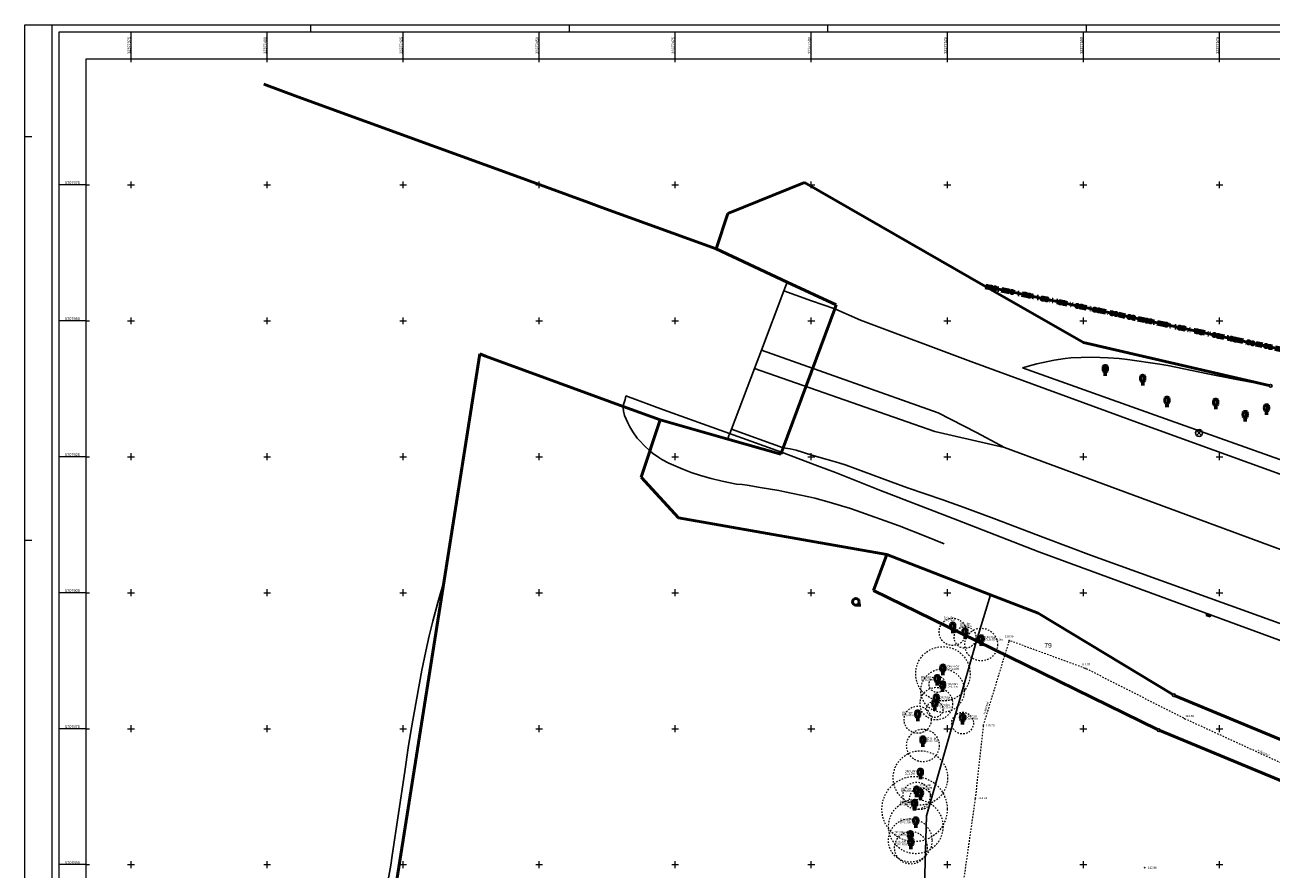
# Model space of a CAD drawing. Header units: metres. Extents: x 32377355 to 32378041, y 5707167 to 5708004.
# Tile 73 of 80: x 32377355 to 32377584, y 5707849 to 5708004. Entities that reach past the tile are written whole.
import ezdxf

# ---------------------------------------------------------------- set-up
doc = ezdxf.new("R2010")
doc.units = ezdxf.units.M
doc.header["$LTSCALE"] = 0.25
doc.linetypes.add('LF1600.2014', pattern=[13, 5, -2.5, 0, -3, 0, -0.1, 0, -2.4])
doc.linetypes.add('LF2', pattern=[2.2, 1.1, -1.1])
doc.layers.get('0').update_dxf_attribs({"color": 1, "linetype": 'CONTINUOUS'})
for name, color, linetype, lineweight in [('Bauwerke_ Einrichtungen_ Siedlungsf.', 201, 'CONTINUOUS', 25), ('Bauwerke_ Einrichtungen_ Verkehr', 40, 'CONTINUOUS', 25), ('Befliegung', 126, 'CONTINUOUS', 0), ('Besondere Vegetationsmerkmale', 91, 'CONTINUOUS', 25), ('Ebene 71', 71, 'CONTINUOUS', 0), ('Ebene 9085', 125, 'CONTINUOUS', 0), ('Ebene 9285', 69, 'CONTINUOUS', 0), ('Flurstücke_ Grenzpunkte', 51, 'CONTINUOUS', 25), ('Neues Aufmaß Nord', 123, 'CONTINUOUS', 0), ('Reliefformen', 32, 'CONTINUOUS', 25), ('Texte Befliegung', 70, 'CONTINUOUS', 0), ('TN_ Vegetation', 91, 'CONTINUOUS', 25), ('TN_ Verkehr', 2, 'CONTINUOUS', 25)]:
    doc.layers.add(name, color=color, linetype=linetype, lineweight=lineweight)
doc.styles.add('K 10 700 - Arial_ kursiv_ 10 pt_ Flurstücksnummer', font='Arial.ttf')
doc.styles.add('Schrift rechtsgenei', font='Arial.ttf')

# ---------------------------------------------------------------- blocks, each defined once
blk = doc.blocks.new('S163')
at = {"lineweight": -2}
blk.add_hatch(color=0, dxfattribs=at).paths.add_polyline_path([(0, 0.031635, -1), (0, -0.031635, -1)], flags=0)
at = {"color": 0, "lineweight": -2}
blk.add_circle((0, 0), 0.031635, dxfattribs=at)
blk = doc.blocks.new('Baumbestand_ Laubholz', base_point=(0.0007, 0))
at = {"color": 0, "lineweight": -2}
blk.add_line((-0.09557, -0.40303), (0.5, -0.40303), dxfattribs=at)
blk.add_circle((-0.09557, 0), 0.40443, dxfattribs=at)
blk = doc.blocks.new('Straßensinkkasten (NW)', base_point=(0, 0.25))
at = {"color": 0, "lineweight": -2}
for p, q in [((-0.5, 0.25), (0.5, 0.25)), ((-0.5, 0.25), (-0.5, -0.25)), ((-0.25, 0.25), (-0.25, -0.25)), ((0, -0.25), (0, 0.25)), ((0.25, 0.25), (0.25, -0.25)), ((0.5, 0.25), (0.5, -0.25)), ((-0.5, -0.25), (0.5, -0.25))]:
    blk.add_line(p, q, dxfattribs=at)
blk = doc.blocks.new('Laubbaum', base_point=(0, -0.5))
at = {"color": 0, "lineweight": -2}
for p, q in [((-0.25755, 0.14275), (-0.255405, 0.20252)), ((-0.255405, 0.08298), (-0.25755, 0.14275)), ((-0.255405, 0.20252), (-0.248985, 0.261985)), ((-0.248985, 0.023515), (-0.255405, 0.08298)), ((-0.248985, 0.261985), (-0.23832, 0.32084)), ((-0.23832, -0.03534), (-0.248985, 0.023515)), ((-0.23832, 0.32084), (-0.223465, 0.378775)), ((-0.223465, 0.378775), (-0.2045, 0.4355)), ((-0.2045, 0.4355), (-0.170865, 0.45636)), ((-0.170865, 0.45636), (-0.13513, 0.47336)), ((-0.13513, 0.47336), (-0.097725, 0.4863)), ((-0.097725, 0.4863), (-0.05912, 0.495015)), ((-0.05912, 0.495015), (-0.01979, 0.4994)), ((-0.01979, 0.4994), (0.01979, 0.4994)), ((0.01979, 0.4994), (0.05912, 0.495015)), ((0.05912, 0.495015), (0.097725, 0.4863)), ((0.072, 0.3585), (0.09129, 0.335215)), ((0.09129, 0.335215), (0.105485, 0.308515)), ((0.097725, 0.4863), (0.13513, 0.47336)), ((0.114, 0), (0.104515, -0.021505)), ((0.105485, 0.308515), (0.114, 0.2795)), ((0.114, 0.2795), (0.118245, 0.13975)), ((0.118245, 0.13975), (0.114, 0)), ((0.13513, 0.47336), (0.170865, 0.45636)), ((0.170865, 0.45636), (0.2045, 0.4355)), ((0.2045, 0.4355), (0.223465, 0.378775)), ((0.223465, 0.378775), (0.23832, 0.32084)), ((0.23832, 0.32084), (0.248985, 0.261985)), ((0.248985, 0.023515), (0.23832, -0.03534)), ((0.248985, 0.261985), (0.255405, 0.20252)), ((0.255405, 0.08298), (0.248985, 0.023515)), ((0.255405, 0.20252), (0.25755, 0.14275)), ((0.25755, 0.14275), (0.255405, 0.08298)), ((-0.223465, -0.093275), (-0.23832, -0.03534)), ((-0.2045, -0.15), (-0.223465, -0.093275)), ((-0.17082, -0.170725), (-0.2045, -0.15)), ((0.1905, -0.5), (-0.1905, -0.5)), ((-0.135065, -0.187615), (-0.17082, -0.170725)), ((-0.097665, -0.200465), (-0.135065, -0.187615)), ((-0.05908, -0.20912), (-0.097665, -0.200465)), ((-0.019775, -0.213475), (-0.05908, -0.20912)), ((0.019775, -0.213475), (-0.019775, -0.213475)), ((0, -0.2205), (0, -0.5)), ((0.05908, -0.20912), (0.019775, -0.213475)), ((0.097665, -0.200465), (0.05908, -0.20912)), ((0.09082, -0.04061), (0.0735, -0.0565)), ((0.104515, -0.021505), (0.09082, -0.04061)), ((0.135065, -0.187615), (0.097665, -0.200465)), ((0.17082, -0.170725), (0.135065, -0.187615)), ((0.2045, -0.15), (0.17082, -0.170725)), ((0.223465, -0.093275), (0.2045, -0.15)), ((0.23832, -0.03534), (0.223465, -0.093275))]:
    blk.add_line(p, q, dxfattribs=at)
blk = doc.blocks.new('Einsteigeschacht')
at = {"color": 0, "lineweight": -2}
for p, q in [((-0.353585, 0.353585), (0.353585, -0.353585)), ((0.353585, 0.353585), (-0.353585, -0.353585))]:
    blk.add_line(p, q, dxfattribs=at)
blk.add_circle((0, 0), 0.5, dxfattribs=at)
blk = doc.blocks.new('Grenzpunkt mit Abmarkung')
at = {"color": 0, "lineweight": -2}
blk.add_circle((0, 0), 0.5, dxfattribs=at)

msp = doc.modelspace()

# ---------------------------------------------------------------- linework, layer by layer
at = {"layer": 'Bauwerke_ Einrichtungen_ Verkehr', "color": 253, "linetype": 'Continuous', "lineweight": 25, "true_color": 0xb2b2b2}
for p, q in [((32377494.952723, 5707955.485003), (32377490.833723, 5707944.611003)), ((32377500.028723, 5707953.659002), (32377494.952723, 5707955.485003)), ((32377504.305723, 5707952.157003), (32377500.028723, 5707953.659002)), ((32377509.016723, 5707950.088003), (32377504.305723, 5707952.157003)), ((32377529.293722, 5707942.485003), (32377509.016723, 5707950.088003)), ((32377490.833723, 5707944.611003), (32377523.321723, 5707933.045002)), ((32377561.118723, 5707930.878003), (32377529.293722, 5707942.485003)), ((32377489.558722, 5707941.245002), (32377485.316723, 5707930.045002)), ((32377522.672722, 5707929.622003), (32377489.558722, 5707941.245002)), ((32377523.321723, 5707933.045002), (32377530.343722, 5707929.425002)), ((32377595.805723, 5707918.310003), (32377561.118723, 5707930.878003)), ((32377485.316723, 5707930.045002), (32377494.801723, 5707926.629002)), ((32377526.682723, 5707928.730003), (32377522.672722, 5707929.622003)), ((32377535.488722, 5707926.701003), (32377526.682723, 5707928.730003)), ((32377530.343722, 5707929.425002), (32377535.488722, 5707926.701003)), ((32377494.801723, 5707926.629002), (32377496.143723, 5707926.424003)), ((32377496.143723, 5707926.424003), (32377497.212723, 5707926.184003)), ((32377607.108723, 5707900.183002), (32377535.488722, 5707926.701003)), ((32377497.212723, 5707926.184003), (32377500.119723, 5707925.257002)), ((32377500.119723, 5707925.257002), (32377502.932723, 5707924.480003)), ((32377502.932723, 5707924.480003), (32377505.053723, 5707923.863002)), ((32377505.053723, 5707923.863002), (32377506.386723, 5707923.429003)), ((32377506.386723, 5707923.429003), (32377508.087723, 5707922.834002)), ((32377508.087723, 5707922.834002), (32377514.685723, 5707920.354002)), ((32377514.685723, 5707920.354002), (32377517.666723, 5707919.274002)), ((32377517.666723, 5707919.274002), (32377524.164723, 5707917.049003)), ((32377524.164723, 5707917.049003), (32377528.106723, 5707915.658002)), ((32377528.106723, 5707915.658002), (32377533.534722, 5707913.647002)), ((32377533.534722, 5707913.647002), (32377543.050723, 5707910.014003)), ((32377543.050723, 5707910.014003), (32377551.515723, 5707906.822003)), ((32377551.515723, 5707906.822003), (32377636.485723, 5707876.151003))]:
    msp.add_line(p, q, dxfattribs=at)
at = {"layer": 'Befliegung', "color": 7, "linetype": 'LF2', "lineweight": 18}
for p, q in [((32377568.44378, 5707876.905488, 112.615), (32377550.588663, 5707885.965515, 111.293)), ((32377603.35417, 5707860.867088, 114.188), (32377568.720273, 5707876.771915, 112.631))]:
    msp.add_line(p, q, dxfattribs=at)
at = {"layer": 'Ebene 71', "color": 7, "linetype": 'Continuous', "lineweight": 18}
for p, q in [((32377360.4975, 5707167.1275), (32377360.4975, 5708004.388635)), ((32377407.9975, 5708004.388635), (32377407.9975, 5708003.138635)), ((32377455.4975, 5708004.388635), (32377455.4975, 5708003.138635)), ((32377502.9975, 5708004.388635), (32377502.9975, 5708003.138635)), ((32377550.4975, 5708004.388635), (32377550.4975, 5708003.138635)), ((32377355.4975, 5707983.8775), (32377356.7475, 5707983.8775)), ((32377355.4975, 5707909.6275), (32377356.7475, 5707909.6275))]:
    msp.add_line(p, q, dxfattribs=at)
at = {"layer": 'Ebene 71', "color": 7, "lineweight": 18}
for p, q in [((32377374.999722, 5707998.138635), (32377374.999722, 5708003.138635)), ((32377399.999722, 5707998.138635), (32377399.999722, 5708003.138635)), ((32377424.999722, 5707998.138635), (32377424.999722, 5708003.138635)), ((32377449.999722, 5707998.138635), (32377449.999722, 5708003.138635)), ((32377474.999722, 5707998.138635), (32377474.999722, 5708003.138635)), ((32377499.999722, 5707998.138635), (32377499.999722, 5708003.138635)), ((32377524.999722, 5707998.138635), (32377524.999722, 5708003.138635)), ((32377549.999722, 5707998.138635), (32377549.999722, 5708003.138635)), ((32377574.999722, 5707998.138635), (32377574.999722, 5708003.138635)), ((32377366.7475, 5707974.997003), (32377361.7475, 5707974.997003)), ((32377366.7475, 5707949.997003), (32377361.7475, 5707949.997003)), ((32377366.7475, 5707924.997003), (32377361.7475, 5707924.997003)), ((32377366.7475, 5707899.997003), (32377361.7475, 5707899.997003)), ((32377366.7475, 5707874.997003), (32377361.7475, 5707874.997003)), ((32377366.7475, 5707849.997003), (32377361.7475, 5707849.997003))]:
    msp.add_line(p, q, dxfattribs=at)
at = {"layer": 'Ebene 71', "color": 7, "linetype": 'Continuous', "lineweight": 9}
for p, q in [((32377374.999722, 5707997.513635), (32377374.999722, 5707998.138635)), ((32377399.999722, 5707997.513635), (32377399.999722, 5707998.138635)), ((32377424.999722, 5707997.513635), (32377424.999722, 5707998.138635)), ((32377449.999722, 5707997.513635), (32377449.999722, 5707998.138635)), ((32377474.999722, 5707997.513635), (32377474.999722, 5707998.138635)), ((32377499.999722, 5707997.513635), (32377499.999722, 5707998.138635)), ((32377524.999722, 5707997.513635), (32377524.999722, 5707998.138635)), ((32377549.999722, 5707997.513635), (32377549.999722, 5707998.138635)), ((32377574.999722, 5707997.513635), (32377574.999722, 5707998.138635)), ((32377366.7475, 5707974.997003), (32377367.3725, 5707974.997003)), ((32377374.374722, 5707974.997003), (32377375.624722, 5707974.997003)), ((32377374.999722, 5707974.372003), (32377374.999722, 5707975.622003)), ((32377399.374722, 5707974.997003), (32377400.624722, 5707974.997003)), ((32377399.999722, 5707974.372003), (32377399.999722, 5707975.622003)), ((32377424.374722, 5707974.997003), (32377425.624722, 5707974.997003)), ((32377424.999722, 5707974.372003), (32377424.999722, 5707975.622003)), ((32377449.374722, 5707974.997003), (32377450.624722, 5707974.997003)), ((32377449.999722, 5707974.372003), (32377449.999722, 5707975.622003)), ((32377474.374722, 5707974.997003), (32377475.624722, 5707974.997003)), ((32377474.999722, 5707974.372003), (32377474.999722, 5707975.622003)), ((32377499.374722, 5707974.997003), (32377500.624722, 5707974.997003)), ((32377499.999722, 5707974.372003), (32377499.999722, 5707975.622003)), ((32377524.374722, 5707974.997003), (32377525.624722, 5707974.997003)), ((32377524.999722, 5707974.372003), (32377524.999722, 5707975.622003)), ((32377549.374722, 5707974.997003), (32377550.624722, 5707974.997003)), ((32377549.999722, 5707974.372003), (32377549.999722, 5707975.622003)), ((32377574.374722, 5707974.997003), (32377575.624722, 5707974.997003)), ((32377574.999722, 5707974.372003), (32377574.999722, 5707975.622003)), ((32377366.7475, 5707949.997003), (32377367.3725, 5707949.997003)), ((32377374.374722, 5707949.997003), (32377375.624722, 5707949.997003)), ((32377374.999722, 5707949.372003), (32377374.999722, 5707950.622003)), ((32377399.374722, 5707949.997003), (32377400.624722, 5707949.997003)), ((32377399.999722, 5707949.372003), (32377399.999722, 5707950.622003)), ((32377424.374722, 5707949.997003), (32377425.624722, 5707949.997003)), ((32377424.999722, 5707949.372003), (32377424.999722, 5707950.622003)), ((32377449.374722, 5707949.997003), (32377450.624722, 5707949.997003)), ((32377449.999722, 5707949.372003), (32377449.999722, 5707950.622003)), ((32377474.374722, 5707949.997003), (32377475.624722, 5707949.997003)), ((32377474.999722, 5707949.372003), (32377474.999722, 5707950.622003)), ((32377499.374722, 5707949.997003), (32377500.624722, 5707949.997003)), ((32377499.999722, 5707949.372003), (32377499.999722, 5707950.622003)), ((32377524.374722, 5707949.997003), (32377525.624722, 5707949.997003)), ((32377524.999722, 5707949.372003), (32377524.999722, 5707950.622003)), ((32377549.374722, 5707949.997003), (32377550.624722, 5707949.997003)), ((32377549.999722, 5707949.372003), (32377549.999722, 5707950.622003)), ((32377574.374722, 5707949.997003), (32377575.624722, 5707949.997003)), ((32377574.999722, 5707949.372003), (32377574.999722, 5707950.622003)), ((32377366.7475, 5707924.997003), (32377367.3725, 5707924.997003)), ((32377374.374722, 5707924.997003), (32377375.624722, 5707924.997003)), ((32377374.999722, 5707924.372003), (32377374.999722, 5707925.622003)), ((32377399.374722, 5707924.997003), (32377400.624722, 5707924.997003)), ((32377399.999722, 5707924.372003), (32377399.999722, 5707925.622003)), ((32377424.374722, 5707924.997003), (32377425.624722, 5707924.997003)), ((32377424.999722, 5707924.372003), (32377424.999722, 5707925.622003)), ((32377449.374722, 5707924.997003), (32377450.624722, 5707924.997003)), ((32377449.999722, 5707924.372003), (32377449.999722, 5707925.622003)), ((32377474.374722, 5707924.997003), (32377475.624722, 5707924.997003)), ((32377474.999722, 5707924.372003), (32377474.999722, 5707925.622003)), ((32377499.374722, 5707924.997003), (32377500.624722, 5707924.997003)), ((32377499.999722, 5707924.372003), (32377499.999722, 5707925.622003)), ((32377524.374722, 5707924.997003), (32377525.624722, 5707924.997003)), ((32377524.999722, 5707924.372003), (32377524.999722, 5707925.622003)), ((32377549.374722, 5707924.997003), (32377550.624722, 5707924.997003)), ((32377549.999722, 5707924.372003), (32377549.999722, 5707925.622003)), ((32377574.374722, 5707924.997003), (32377575.624722, 5707924.997003)), ((32377574.999722, 5707924.372003), (32377574.999722, 5707925.622003)), ((32377366.7475, 5707899.997003), (32377367.3725, 5707899.997003)), ((32377374.374722, 5707899.997003), (32377375.624722, 5707899.997003)), ((32377374.999722, 5707899.372003), (32377374.999722, 5707900.622003)), ((32377399.374722, 5707899.997003), (32377400.624722, 5707899.997003)), ((32377399.999722, 5707899.372003), (32377399.999722, 5707900.622003)), ((32377424.374722, 5707899.997003), (32377425.624722, 5707899.997003)), ((32377424.999722, 5707899.372003), (32377424.999722, 5707900.622003)), ((32377449.374722, 5707899.997003), (32377450.624722, 5707899.997003)), ((32377449.999722, 5707899.372003), (32377449.999722, 5707900.622003)), ((32377474.374722, 5707899.997003), (32377475.624722, 5707899.997003)), ((32377474.999722, 5707899.372003), (32377474.999722, 5707900.622003)), ((32377499.374722, 5707899.997003), (32377500.624722, 5707899.997003)), ((32377499.999722, 5707899.372003), (32377499.999722, 5707900.622003)), ((32377524.374722, 5707899.997003), (32377525.624722, 5707899.997003)), ((32377524.999722, 5707899.372003), (32377524.999722, 5707900.622003)), ((32377549.374722, 5707899.997003), (32377550.624722, 5707899.997003)), ((32377549.999722, 5707899.372003), (32377549.999722, 5707900.622003)), ((32377574.374722, 5707899.997003), (32377575.624722, 5707899.997003)), ((32377574.999722, 5707899.372003), (32377574.999722, 5707900.622003)), ((32377366.7475, 5707874.997003), (32377367.3725, 5707874.997003)), ((32377374.374722, 5707874.997003), (32377375.624722, 5707874.997003)), ((32377374.999722, 5707874.372003), (32377374.999722, 5707875.622003)), ((32377399.374722, 5707874.997003), (32377400.624722, 5707874.997003)), ((32377399.999722, 5707874.372003), (32377399.999722, 5707875.622003)), ((32377424.374722, 5707874.997003), (32377425.624722, 5707874.997003)), ((32377424.999722, 5707874.372003), (32377424.999722, 5707875.622003)), ((32377449.374722, 5707874.997003), (32377450.624722, 5707874.997003)), ((32377449.999722, 5707874.372003), (32377449.999722, 5707875.622003)), ((32377474.374722, 5707874.997003), (32377475.624722, 5707874.997003)), ((32377474.999722, 5707874.372003), (32377474.999722, 5707875.622003)), ((32377499.374722, 5707874.997003), (32377500.624722, 5707874.997003)), ((32377499.999722, 5707874.372003), (32377499.999722, 5707875.622003)), ((32377524.374722, 5707874.997003), (32377525.624722, 5707874.997003)), ((32377524.999722, 5707874.372003), (32377524.999722, 5707875.622003)), ((32377549.374722, 5707874.997003), (32377550.624722, 5707874.997003)), ((32377549.999722, 5707874.372003), (32377549.999722, 5707875.622003)), ((32377574.374722, 5707874.997003), (32377575.624722, 5707874.997003)), ((32377574.999722, 5707874.372003), (32377574.999722, 5707875.622003)), ((32377366.7475, 5707849.997003), (32377367.3725, 5707849.997003)), ((32377374.374722, 5707849.997003), (32377375.624722, 5707849.997003)), ((32377374.999722, 5707849.372003), (32377374.999722, 5707850.622003)), ((32377399.374722, 5707849.997003), (32377400.624722, 5707849.997003)), ((32377399.999722, 5707849.372003), (32377399.999722, 5707850.622003)), ((32377424.374722, 5707849.997003), (32377425.624722, 5707849.997003)), ((32377424.999722, 5707849.372003), (32377424.999722, 5707850.622003)), ((32377449.374722, 5707849.997003), (32377450.624722, 5707849.997003)), ((32377449.999722, 5707849.372003), (32377449.999722, 5707850.622003)), ((32377474.374722, 5707849.997003), (32377475.624722, 5707849.997003)), ((32377474.999722, 5707849.372003), (32377474.999722, 5707850.622003)), ((32377499.374722, 5707849.997003), (32377500.624722, 5707849.997003)), ((32377499.999722, 5707849.372003), (32377499.999722, 5707850.622003)), ((32377524.374722, 5707849.997003), (32377525.624722, 5707849.997003)), ((32377524.999722, 5707849.372003), (32377524.999722, 5707850.622003)), ((32377549.374722, 5707849.997003), (32377550.624722, 5707849.997003)), ((32377549.999722, 5707849.372003), (32377549.999722, 5707850.622003)), ((32377574.374722, 5707849.997003), (32377575.624722, 5707849.997003)), ((32377574.999722, 5707849.372003), (32377574.999722, 5707850.622003))]:
    msp.add_line(p, q, dxfattribs=at)
at = {"layer": 'Ebene 71', "color": 7, "linetype": 'Continuous', "lineweight": 18}
msp.add_lwpolyline([(32377355.4975, 5707167.1275), (32377355.4975, 5708004.388635), (32378040.685612, 5708004.388635), (32378040.685612, 5707167.1275), (32377355.4975, 5707167.1275)], close=True, dxfattribs=at)
at = {"layer": 'Ebene 71', "color": 7, "lineweight": 18}
for points in [[(32377361.77, 5707168.4), (32377361.77, 5708003.116135), (32378015.663113, 5708003.116135), (32378015.663113, 5707168.4), (32377361.77, 5707168.4)], [(32377366.7475, 5707173.3775), (32377366.7475, 5707998.138635), (32378010.685612, 5707998.138635), (32378010.685612, 5707173.3775), (32377366.7475, 5707173.3775)]]:
    msp.add_lwpolyline(points, close=True, dxfattribs=at)
at = {"layer": 'Ebene 9085', "color": 7, "linetype": 'LF2', "lineweight": 18}
for p, q in [((32377536.310853, 5707891.06514, 110.35), (32377531.65459, 5707875.824862, 110.789)), ((32377550.307573, 5707886.087942, 111.273), (32377536.49987, 5707891.15906, 110.356)), ((32377531.592915, 5707875.525362, 110.798), (32377530.148527, 5707862.406643, 111.207)), ((32377530.110063, 5707862.101975, 111.215), (32377527.42838, 5707843.27803, 111.631))]:
    msp.add_line(p, q, dxfattribs=at)
for centre, radius in [((32377525.986722, 5707892.795002, 109.219), 2.49946), ((32377528.256723, 5707891.766002, 109.535), 1.999567), ((32377531.224723, 5707890.461002, 110.27), 2.999353), ((32377524.181722, 5707885.083003, 110.099), 4.99892), ((32377524.130723, 5707881.990002, 110.323), 3.999135), ((32377523.136723, 5707883.150003, 110.005), 1.499675), ((32377522.978723, 5707879.604002, 110.331), 2.999353), ((32377519.550723, 5707876.649002, 110.037), 2.49946), ((32377522.699723, 5707878.572003, 110.27), 1.499675), ((32377527.801723, 5707876.018002, 110.891), 1.999567), ((32377520.519723, 5707871.893002, 110.544), 2.999353), ((32377520.043722, 5707865.949002, 111.052), 4.99892), ((32377518.976723, 5707860.211002, 111.085), 5.998705), ((32377519.357723, 5707862.664002, 111.082), 2.49946), ((32377520.052723, 5707862.125002, 111.179), 1.999567), ((32377519.203722, 5707856.999002, 111.333), 4.99892), ((32377518.186723, 5707854.454002, 111.461), 3.999135), ((32377518.306722, 5707853.110003, 111.284), 2.999353)]:
    msp.add_circle(centre, radius, dxfattribs=at)
at = {"layer": 'Flurstücke_ Grenzpunkte', "color": 7, "linetype": 'Continuous', "lineweight": 50}
for p, q in [((32377399.386723, 5707993.464003), (32377405.658723, 5707991.180003)), ((32377405.658723, 5707991.180003), (32377430.932723, 5707981.977002)), ((32377430.932723, 5707981.977002), (32377444.268723, 5707977.117003)), ((32377444.268723, 5707977.117003), (32377459.045722, 5707971.736003)), ((32377498.781723, 5707975.417003), (32377484.653723, 5707969.745002)), ((32377532.033723, 5707956.322003), (32377498.781723, 5707975.417003)), ((32377459.045722, 5707971.736003), (32377460.523722, 5707971.198002)), ((32377460.523722, 5707971.198002), (32377461.504723, 5707970.840002)), ((32377461.504723, 5707970.840002), (32377482.513723, 5707963.190003)), ((32377484.653723, 5707969.745002), (32377482.513723, 5707963.190003)), ((32377482.513723, 5707963.190003), (32377495.570723, 5707957.117003)), ((32377495.570723, 5707957.117003), (32377504.564723, 5707952.933002)), ((32377532.033723, 5707956.322003), (32377550.048723, 5707946.007002)), ((32377536.197723, 5707955.435003), (32377532.033723, 5707956.322003)), ((32377564.758723, 5707949.351002), (32377536.197723, 5707955.435003)), ((32377504.305723, 5707952.157003), (32377494.801723, 5707926.629002)), ((32377504.564723, 5707952.933002), (32377504.305723, 5707952.157003)), ((32377586.480205, 5707944.725075), (32377564.758723, 5707949.351002)), ((32377550.048723, 5707946.007002), (32377584.16916, 5707938.11037)), ((32377439.085723, 5707943.884003), (32377432.524723, 5707902.226002)), ((32377440.158723, 5707943.491003), (32377439.085723, 5707943.884003)), ((32377451.034722, 5707939.515003), (32377440.158723, 5707943.491003)), ((32377453.520723, 5707938.605003), (32377451.034722, 5707939.515003)), ((32377465.431722, 5707934.236003), (32377453.520723, 5707938.605003)), ((32377472.221723, 5707931.767002), (32377465.431722, 5707934.236003)), ((32377472.221723, 5707931.767002), (32377468.757723, 5707921.224003)), ((32377484.635722, 5707928.247003), (32377472.221723, 5707931.767002)), ((32377494.377723, 5707925.485003), (32377484.635722, 5707928.247003)), ((32377494.801723, 5707926.629002), (32377494.377723, 5707925.485003)), ((32377468.757723, 5707921.224003), (32377475.614723, 5707913.778002)), ((32377475.614723, 5707913.778002), (32377513.884723, 5707906.993002)), ((32377513.884723, 5707906.993002), (32377511.454723, 5707900.420002)), ((32377513.884723, 5707906.993002), (32377532.923723, 5707899.620002)), ((32377432.524723, 5707902.226002), (32377423.852722, 5707847.187002)), ((32377511.454723, 5707900.420002), (32377530.357723, 5707891.155002)), ((32377532.923723, 5707899.620002), (32377541.681722, 5707896.206002)), ((32377541.681722, 5707896.206002), (32377566.42964, 5707881.28111)), ((32377530.357723, 5707891.155002), (32377563.61524, 5707874.853037)), ((32377566.87455, 5707881.055992), (32377624.744723, 5707856.986003)), ((32377564.070545, 5707874.646978), (32377623.362898, 5707849.981025))]:
    msp.add_line(p, q, dxfattribs=at)
at = {"layer": 'Flurstücke_ Grenzpunkte', "color": 233, "linetype": 'LF1600.2014', "lineweight": 158, "true_color": 0xdb70a1}
for p, q in [((32377536.197723, 5707955.435003), (32377532.033723, 5707956.322003)), ((32377564.758723, 5707949.351002), (32377536.197723, 5707955.435003)), ((32377586.480205, 5707944.725075), (32377564.758723, 5707949.351002))]:
    msp.add_line(p, q, dxfattribs=at)
at = {"layer": 'Flurstücke_ Grenzpunkte', "color": 233, "lineweight": 158, "true_color": 0xdb70a1}
for p in [(32377533.04349, 5707956.106905), (32377533.777033, 5707955.950647), (32377536.908583, 5707955.283575), (32377539.353723, 5707954.762717), (32377540.087265, 5707954.60646), (32377542.532405, 5707954.085602), (32377543.265945, 5707953.929345), (32377545.711085, 5707953.408487), (32377546.444628, 5707953.25223), (32377548.889768, 5707952.73137), (32377549.623308, 5707952.575113), (32377552.068448, 5707952.054255), (32377552.80199, 5707951.897997), (32377555.24713, 5707951.37714), (32377555.98067, 5707951.220882), (32377558.42581, 5707950.700025), (32377559.159352, 5707950.543767), (32377561.604493, 5707950.022908), (32377562.338033, 5707949.86665), (32377565.231718, 5707949.25027), (32377567.676883, 5707948.729535), (32377568.410433, 5707948.573312), (32377570.855597, 5707948.052578), (32377571.589148, 5707947.896357), (32377574.034313, 5707947.37562), (32377574.767863, 5707947.2194), (32377577.213027, 5707946.698665), (32377577.946578, 5707946.542442), (32377580.391743, 5707946.021707), (32377581.125293, 5707945.865488), (32377583.570457, 5707945.34475), (32377584.304008, 5707945.18853)]:
    msp.add_point(p, dxfattribs=at)
at = {"layer": 'Reliefformen', "color": 37, "linetype": 'Continuous', "lineweight": 25, "true_color": 0x805c3b}
for p, q in [((32377544.649723, 5707942.754002), (32377541.466722, 5707942.095002)), ((32377546.630723, 5707943.050002), (32377544.649723, 5707942.754002)), ((32377547.720723, 5707943.158002), (32377546.630723, 5707943.050002)), ((32377549.563723, 5707943.260002), (32377547.720723, 5707943.158002)), ((32377551.619723, 5707943.274002), (32377549.563723, 5707943.260002)), ((32377554.528723, 5707943.179003), (32377551.619723, 5707943.274002)), ((32377556.554722, 5707943.034002), (32377554.528723, 5707943.179003)), ((32377558.077723, 5707942.860003), (32377556.554722, 5707943.034002)), ((32377564.046723, 5707942.011002), (32377558.077723, 5707942.860003)), ((32377540.756723, 5707941.916002), (32377538.805723, 5707941.324002)), ((32377538.805723, 5707941.324002), (32377562.320723, 5707932.915002)), ((32377562.320723, 5707932.915002), (32377538.805723, 5707941.324002)), ((32377541.466722, 5707942.095002), (32377540.756723, 5707941.916002)), ((32377565.529723, 5707941.769002), (32377564.046723, 5707942.011002)), ((32377566.988722, 5707941.486003), (32377565.529723, 5707941.769002)), ((32377572.894723, 5707940.218003), (32377566.988722, 5707941.486003)), ((32377577.813723, 5707939.255002), (32377572.894723, 5707940.218003)), ((32377584.166763, 5707938.098765), (32377577.813723, 5707939.255002)), ((32377465.786722, 5707935.543003), (32377465.487723, 5707934.581002)), ((32377465.943723, 5707936.209002), (32377465.786722, 5707935.543003)), ((32377472.842723, 5707933.648002), (32377465.943723, 5707936.209002)), ((32377465.943723, 5707936.209002), (32377472.842723, 5707933.648002)), ((32377465.487723, 5707934.581002), (32377465.419723, 5707934.027002)), ((32377465.419723, 5707934.027002), (32377465.472723, 5707933.395003)), ((32377465.472723, 5707933.395003), (32377465.703722, 5707932.555003)), ((32377494.506723, 5707925.832003), (32377472.842723, 5707933.648002)), ((32377472.842723, 5707933.648002), (32377494.506723, 5707925.832003)), ((32377465.703722, 5707932.555003), (32377466.263723, 5707931.221002)), ((32377466.263723, 5707931.221002), (32377466.654723, 5707930.473002)), ((32377562.320723, 5707932.915002), (32377596.131723, 5707920.890003)), ((32377596.131723, 5707920.890003), (32377562.320723, 5707932.915002)), ((32377466.654723, 5707930.473002), (32377467.223723, 5707929.560003)), ((32377467.223723, 5707929.560003), (32377468.027723, 5707928.431002)), ((32377468.027723, 5707928.431002), (32377468.463723, 5707927.895003)), ((32377468.463723, 5707927.895003), (32377469.271722, 5707927.035002)), ((32377469.271722, 5707927.035002), (32377470.326723, 5707926.069002)), ((32377470.326723, 5707926.069002), (32377470.846723, 5707925.644002)), ((32377470.846723, 5707925.644002), (32377471.966722, 5707924.831002)), ((32377471.966722, 5707924.831002), (32377472.518723, 5707924.490002)), ((32377472.518723, 5707924.490002), (32377473.839722, 5707923.806002)), ((32377501.131723, 5707923.352002), (32377494.506723, 5707925.832003)), ((32377494.506723, 5707925.832003), (32377501.131723, 5707923.352002)), ((32377473.839722, 5707923.806002), (32377476.389722, 5707922.707003)), ((32377476.389722, 5707922.707003), (32377477.922722, 5707922.107002)), ((32377477.922722, 5707922.107002), (32377479.649723, 5707921.521002)), ((32377504.431722, 5707922.079002), (32377501.131723, 5707923.352002)), ((32377501.131723, 5707923.352002), (32377504.431722, 5707922.079002)), ((32377512.714722, 5707918.782003), (32377504.431722, 5707922.079002)), ((32377504.431722, 5707922.079002), (32377512.714722, 5707918.782003)), ((32377479.649723, 5707921.521002), (32377481.573723, 5707920.969003)), ((32377481.573723, 5707920.969003), (32377483.616723, 5707920.478002)), ((32377483.616723, 5707920.478002), (32377486.226723, 5707919.950002)), ((32377486.226723, 5707919.950002), (32377487.277723, 5707919.866003)), ((32377487.277723, 5707919.866003), (32377488.222723, 5707919.751002)), ((32377488.222723, 5707919.751002), (32377490.613722, 5707919.321003)), ((32377490.613722, 5707919.321003), (32377494.063723, 5707918.765003)), ((32377494.063723, 5707918.765003), (32377495.130723, 5707918.569002)), ((32377495.130723, 5707918.569002), (32377499.533723, 5707917.634003)), ((32377499.533723, 5707917.634003), (32377500.664723, 5707917.365002)), ((32377500.664723, 5707917.365002), (32377503.287723, 5707916.660002)), ((32377526.872722, 5707913.355003), (32377512.714722, 5707918.782003)), ((32377512.714722, 5707918.782003), (32377526.872722, 5707913.355003)), ((32377503.287723, 5707916.660002), (32377507.222723, 5707915.483002)), ((32377507.222723, 5707915.483002), (32377508.264722, 5707915.140003)), ((32377508.264722, 5707915.140003), (32377516.167723, 5707912.290002)), ((32377541.837723, 5707907.521002), (32377526.872722, 5707913.355003)), ((32377526.872722, 5707913.355003), (32377541.837723, 5707907.521002)), ((32377516.167723, 5707912.290002), (32377521.112723, 5707910.345002)), ((32377521.112723, 5707910.345002), (32377524.407722, 5707908.973002)), ((32377587.700723, 5707890.667003), (32377541.837723, 5707907.521002)), ((32377541.837723, 5707907.521002), (32377587.700723, 5707890.667003)), ((32377423.423723, 5707844.463003), (32377432.524723, 5707902.226002)), ((32377432.524723, 5707902.226002), (32377431.350722, 5707898.181002)), ((32377431.350722, 5707898.181002), (32377432.524723, 5707902.226002)), ((32377431.350722, 5707898.181002), (32377430.435723, 5707894.784002)), ((32377430.435723, 5707894.784002), (32377431.350722, 5707898.181002)), ((32377430.435723, 5707894.784002), (32377429.764722, 5707892.040002)), ((32377429.764722, 5707892.040002), (32377430.435723, 5707894.784002)), ((32377429.764722, 5707892.040002), (32377429.145723, 5707889.258003)), ((32377429.145723, 5707889.258003), (32377429.764722, 5707892.040002)), ((32377429.145723, 5707889.258003), (32377428.437723, 5707885.730003)), ((32377428.437723, 5707885.730003), (32377429.145723, 5707889.258003)), ((32377428.437723, 5707885.730003), (32377426.444722, 5707874.843003)), ((32377426.444722, 5707874.843003), (32377428.437723, 5707885.730003)), ((32377426.444722, 5707874.843003), (32377425.919723, 5707871.469003)), ((32377425.919723, 5707871.469003), (32377426.444722, 5707874.843003)), ((32377425.919723, 5707871.469003), (32377425.308722, 5707867.134003)), ((32377425.308722, 5707867.134003), (32377425.919723, 5707871.469003)), ((32377425.308722, 5707867.134003), (32377423.009723, 5707851.707003)), ((32377423.009723, 5707851.707003), (32377425.308722, 5707867.134003)), ((32377423.009723, 5707851.707003), (32377422.716722, 5707849.923003)), ((32377422.716722, 5707849.923003), (32377423.009723, 5707851.707003)), ((32377422.716722, 5707849.923003), (32377421.869723, 5707845.201003)), ((32377421.869723, 5707845.201003), (32377422.716722, 5707849.923003))]:
    msp.add_line(p, q, dxfattribs=at)
at = {"layer": 'TN_ Vegetation', "color": 253, "linetype": 'Continuous', "lineweight": 25, "true_color": 0xb2b2b2}
for p, q in [((32377399.386723, 5707993.464003), (32377405.658723, 5707991.180003)), ((32377405.658723, 5707991.180003), (32377430.932723, 5707981.977002)), ((32377430.932723, 5707981.977002), (32377444.268723, 5707977.117003)), ((32377444.268723, 5707977.117003), (32377459.045722, 5707971.736003)), ((32377459.045722, 5707971.736003), (32377460.523722, 5707971.198002)), ((32377460.523722, 5707971.198002), (32377461.504723, 5707970.840002)), ((32377461.504723, 5707970.840002), (32377482.513723, 5707963.190003)), ((32377439.085723, 5707943.884003), (32377432.524723, 5707902.226002)), ((32377440.158723, 5707943.491003), (32377439.085723, 5707943.884003)), ((32377451.034722, 5707939.515003), (32377440.158723, 5707943.491003)), ((32377453.520723, 5707938.605003), (32377451.034722, 5707939.515003)), ((32377465.431722, 5707934.236003), (32377453.520723, 5707938.605003)), ((32377472.221723, 5707931.767002), (32377465.431722, 5707934.236003)), ((32377432.524723, 5707902.226002), (32377423.852722, 5707847.187002)), ((32377532.923723, 5707899.620002), (32377530.357723, 5707891.155002)), ((32377541.681722, 5707896.206002), (32377532.923723, 5707899.620002)), ((32377566.42964, 5707881.28111), (32377541.681722, 5707896.206002)), ((32377530.357723, 5707891.155002), (32377521.168722, 5707859.001002)), ((32377521.168722, 5707859.001002), (32377517.952723, 5707746.825002))]:
    msp.add_line(p, q, dxfattribs=at)
at = {"layer": 'TN_ Verkehr', "color": 253, "linetype": 'Continuous', "lineweight": 25, "true_color": 0xb2b2b2}
for p, q in [((32377498.781723, 5707975.417003), (32377484.653723, 5707969.745002)), ((32377532.033723, 5707956.322003), (32377498.781723, 5707975.417003)), ((32377484.653723, 5707969.745002), (32377482.513723, 5707963.190003)), ((32377482.513723, 5707963.190003), (32377495.570723, 5707957.117003)), ((32377495.250723, 5707956.273002), (32377494.952723, 5707955.485003)), ((32377495.570723, 5707957.117003), (32377495.250723, 5707956.273002)), ((32377504.564723, 5707952.933002), (32377495.570723, 5707957.117003)), ((32377494.952723, 5707955.485003), (32377490.833723, 5707944.611003)), ((32377504.305723, 5707952.157003), (32377504.564723, 5707952.933002)), ((32377490.833723, 5707944.611003), (32377489.558722, 5707941.245002)), ((32377489.558722, 5707941.245002), (32377485.316723, 5707930.045002)), ((32377472.221723, 5707931.767002), (32377468.757723, 5707921.224003)), ((32377484.635722, 5707928.247003), (32377472.221723, 5707931.767002)), ((32377484.877723, 5707928.887002), (32377484.635722, 5707928.247003)), ((32377485.017723, 5707929.256002), (32377484.877723, 5707928.887002)), ((32377485.316723, 5707930.045002), (32377485.017723, 5707929.256002)), ((32377494.377723, 5707925.485003), (32377484.635722, 5707928.247003)), ((32377494.801723, 5707926.629002), (32377494.377723, 5707925.485003)), ((32377468.757723, 5707921.224003), (32377475.614723, 5707913.778002)), ((32377475.614723, 5707913.778002), (32377513.884723, 5707906.993002)), ((32377513.884723, 5707906.993002), (32377532.923723, 5707899.620002)), ((32377634.182723, 5707876.982002), (32377551.515723, 5707906.822003))]:
    msp.add_line(p, q, dxfattribs=at)

# ---------------------------------------------------------------- block references
at = {"layer": 'Bauwerke_ Einrichtungen_ Siedlungsf.', "color": 7, "lineweight": 25, "xscale": 1.25, "yscale": 1.25, "zscale": 1.25}
msp.add_blockref('Einsteigeschacht', (32377571.248723, 5707929.359002), dxfattribs=at)
at = {"layer": 'Bauwerke_ Einrichtungen_ Siedlungsf.', "color": 7, "lineweight": 25, "xscale": 0.8, "yscale": 0.8, "zscale": 0.8, "rotation": 339.86}
msp.add_blockref('Straßensinkkasten (NW)', (32377573.058722, 5707896.048003), dxfattribs=at)
at = {"layer": 'Befliegung', "color": 7, "lineweight": 25, "xscale": 0.88, "yscale": 0.88, "zscale": 0.88}
for p in [(32377568.580722, 5707876.836002, 112.625), (32377530.131723, 5707862.254002, 111.212), (32377561.272723, 5707849.438002, 112.964)]:
    msp.add_blockref('S163', p, dxfattribs=at)
at = {"layer": 'Besondere Vegetationsmerkmale', "color": 116, "lineweight": 50, "true_color": 0x008230, "xscale": 1.625, "yscale": 1.625, "zscale": 1.625}
for p in [(32377554.023722, 5707940.140003), (32377560.902723, 5707938.354002), (32377565.366723, 5707934.337002), (32377574.314723, 5707933.964003), (32377579.738722, 5707931.715002), (32377583.656723, 5707932.930003)]:
    msp.add_blockref('Laubbaum', p, dxfattribs=at)
at = {"layer": 'Ebene 9085', "color": 116, "lineweight": 50, "true_color": 0x008230, "xscale": 1.625, "yscale": 1.625, "zscale": 1.625}
for p in [(32377525.986722, 5707892.795002, 109.219), (32377528.256723, 5707891.766002, 109.535), (32377531.224723, 5707890.461002, 110.27), (32377524.181722, 5707885.083003, 110.099), (32377523.136723, 5707883.150003, 110.005), (32377524.130723, 5707881.990002, 110.323), (32377522.978723, 5707879.604002, 110.331), (32377519.550723, 5707876.649002, 110.037), (32377522.699723, 5707878.572003, 110.27), (32377527.801723, 5707876.018002, 110.891), (32377520.519723, 5707871.893002, 110.544), (32377520.043722, 5707865.949002, 111.052), (32377519.357723, 5707862.664002, 111.082), (32377520.052723, 5707862.125002, 111.179), (32377518.976723, 5707860.211002, 111.085), (32377519.203722, 5707856.999002, 111.333), (32377518.186723, 5707854.454002, 111.461), (32377518.306722, 5707853.110003, 111.284)]:
    msp.add_blockref('Laubbaum', p, dxfattribs=at)
at = {"layer": 'Ebene 9085', "color": 7, "lineweight": 25, "xscale": 0.88, "yscale": 0.88, "zscale": 0.88}
for p in [(32377536.355723, 5707891.212002, 110.346), (32377550.451723, 5707886.035002, 111.283), (32377531.609723, 5707875.678002, 110.793)]:
    msp.add_blockref('S163', p, dxfattribs=at)
at = {"layer": 'Flurstücke_ Grenzpunkte', "color": 7, "lineweight": 25, "xscale": 0.5, "yscale": 0.5, "zscale": 0.5}
for p in [(32377584.412723, 5707938.054003), (32377566.643723, 5707881.152002), (32377563.839722, 5707874.743002)]:
    msp.add_blockref('Grenzpunkt mit Abmarkung', p, dxfattribs=at)
at = {"layer": 'TN_ Vegetation', "color": 116, "lineweight": 50, "true_color": 0x008230, "xscale": 1.5, "yscale": 1.5, "zscale": 1.5}
msp.add_blockref('Baumbestand_ Laubholz', (32377508.332722, 5707898.330002), dxfattribs=at)

# ---------------------------------------------------------------- texts
at = {"layer": 'Ebene 71', "color": 7, "lineweight": 18, "char_height": 0.5, "attachment_point": 7, "rotation": 90, "line_spacing_factor": 0.69, "style": 'Schrift rechtsgenei'}
for s, insert in [('32377375', (32377374.874722, 5707999.058635)), ('32377400', (32377399.874722, 5707999.058635)), ('32377425', (32377424.874722, 5707999.058635)), ('32377450', (32377449.874722, 5707999.058635)), ('32377475', (32377474.874722, 5707999.058635)), ('32377500', (32377499.874722, 5707999.058635)), ('32377525', (32377524.874722, 5707999.058635)), ('32377550', (32377549.874722, 5707999.058635)), ('32377575', (32377574.874722, 5707999.058635))]:
    msp.add_mtext(s, dxfattribs=dict(at, insert=insert))
at = {"layer": 'Ebene 71', "color": 7, "lineweight": 18, "char_height": 0.5, "attachment_point": 7, "line_spacing_factor": 0.69, "style": 'Schrift rechtsgenei'}
for s, insert in [('5707975', (32377362.865, 5707975.122003)), ('5707950', (32377362.865, 5707950.122003)), ('5707925', (32377362.865, 5707925.122003)), ('5707900', (32377362.865, 5707900.122003)), ('5707875', (32377362.865, 5707875.122003)), ('5707850', (32377362.865, 5707850.122003))]:
    msp.add_mtext(s, dxfattribs=dict(at, insert=insert))
at = {"layer": 'Ebene 9285', "color": 7, "lineweight": 18, "char_height": 0.3775, "attachment_point": 7, "line_spacing_factor": 0.69, "style": 'Schrift rechtsgenei'}
for s, insert in [('DKr=5m', (32377524.36988, 5707895.206425)), ('D=0,45m', (32377524.36988, 5707894.677925)), ('DKr=4m', (32377527.334283, 5707894.12243)), ('D=0,25m', (32377527.334283, 5707893.59393)), ('DKr=6m', (32377532.014803, 5707891.624323)), ('110.35', (32377535.535603, 5707891.800902, 110.346)), ('D=0,35+0,2m', (32377532.014803, 5707891.095823)), ('DKr=10m', (32377525.020535, 5707886.258885)), ('D=1,20m', (32377525.020535, 5707885.730385)), ('111.28', (32377549.631602, 5707886.623902, 111.283)), ('DKr=3m', (32377520.172768, 5707884.306762)), ('D=0,20m', (32377520.172768, 5707883.778262)), ('DKr=8m', (32377524.987998, 5707883.00535)), ('D=1,0m', (32377524.987998, 5707882.47685)), ('DKr=6m', (32377523.587755, 5707880.598082)), ('D=0,80m', (32377523.587755, 5707880.069582)), ('DKr=5m', (32377516.670245, 5707877.75693)), ('DKr=3m', (32377523.46422, 5707879.184317)), ('D=0,35m', (32377523.46422, 5707878.655818)), ('D=0,45m', (32377516.670245, 5707877.22843)), ('DKr=4m', (32377528.51614, 5707877.09612)), ('D=0,20m', (32377528.51614, 5707876.56762)), ('110.79', (32377532.048882, 5707875.393833, 110.793)), ('DKr=6m', (32377521.305452, 5707873.032967)), ('D=0,75m', (32377521.305452, 5707872.504467)), ('DKr=10m', (32377517.151098, 5707866.993598)), ('D=1,0m', (32377517.151098, 5707866.465098)), ('DKr=4m', (32377520.074283, 5707864.443885)), ('DKr=5m', (32377516.491843, 5707863.798372)), ('D=0,80m', (32377516.491843, 5707863.269872)), ('D=0,50m', (32377520.074283, 5707863.915385)), ('DKr=12m', (32377516.244768, 5707861.35557)), ('D=1,0m', (32377516.244768, 5707860.82707)), ('DKr=10m', (32377516.340853, 5707858.075095)), ('D=0,80m', (32377516.340853, 5707857.546595)), ('DKr=8m', (32377515.258035, 5707855.7891)), ('D=0,75m', (32377515.258035, 5707855.2606)), ('DKr=6m', (32377515.48578, 5707854.032195)), ('D=0,65m', (32377515.48578, 5707853.503695))]:
    msp.add_mtext(s, dxfattribs=dict(at, insert=insert))
at = {"layer": 'Flurstücke_ Grenzpunkte', "color": 7, "lineweight": 35, "insert": (32377542.833168, 5707889.855328), "char_height": 0.875, "attachment_point": 7, "line_spacing_factor": 0.69, "style": 'K 10 700 - Arial_ kursiv_ 10 pt_ Flurstücksnummer'}
msp.add_mtext('79', dxfattribs=at)
at = {"layer": 'Neues Aufmaß Nord', "color": 7, "lineweight": 18, "char_height": 0.3775, "attachment_point": 7, "line_spacing_factor": 0.69, "style": 'Schrift rechtsgenei'}
for insert, rotation in [((32377531.919165, 5707877.582333), 73.01958013), ((32377581.909598, 5707870.896533), 335.37698862)]:
    msp.add_mtext('Ackerrand', dxfattribs=dict(at, insert=insert, rotation=rotation))
at = {"layer": 'Texte Befliegung', "color": 7, "lineweight": 18, "char_height": 0.3775, "attachment_point": 7, "line_spacing_factor": 0.69, "style": 'Schrift rechtsgenei'}
for s, insert in [('112.62', (32377568.736713, 5707877.138617, 112.625)), ('111.21', (32377530.720623, 5707862.065252, 111.212)), ('112.96', (32377561.861623, 5707849.249253, 112.964))]:
    msp.add_mtext(s, dxfattribs=dict(at, insert=insert))

doc.saveas('drawing.dxf')
